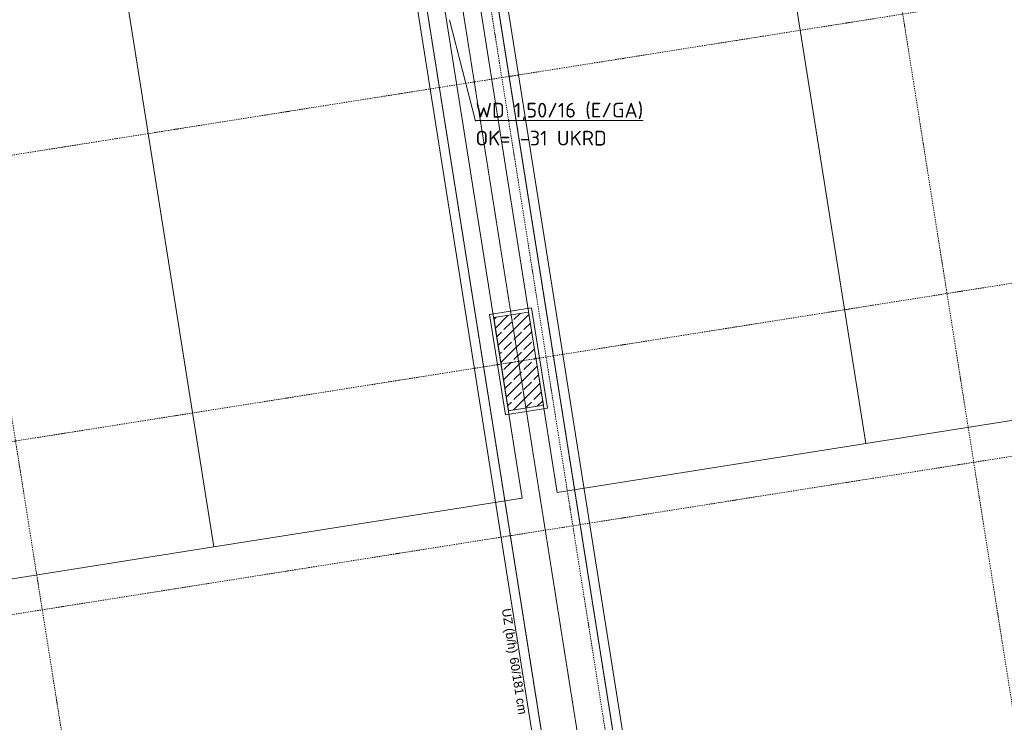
# Model space of a CAD drawing. Header units: millimetres. Extents: x 1523 to 75153, y -41886 to 10268.
# Tile 32 of 54: x 43368 to 51721, y -24164 to -18203. Entities that reach past the tile are written whole.
import ezdxf

# ---------------------------------------------------------------- set-up
doc = ezdxf.new("R2010")
doc.units = ezdxf.units.MM
doc.linetypes.add('IMPORT-STRICHPUNKT _7_', pattern=[20, 10, -5, 0, -5])
doc.linetypes.add('IMPORT-VERDECKT _8_', pattern=[7.5, 5, -2.5])
for name, color, linetype, lineweight, true_color in [('50 A--Möblierung', 7, 'Continuous', 13, 0x656565), ('90 A--Achsraster _1_50_', 7, 'IMPORT-STRICHPUNKT _7_', 13, 0x656565), ('97 A--Etiketten _ Träger', 7, 'Continuous', 13, 0x656565), ('Neubau_10 A--Stütze', 7, 'Continuous', 13, 0x656565), ('Neubau_10 VSI--Wärmeschutz _veritkal_', 7, 'Continuous', 13, 0x656565), ('Neubau_20 A--Träger _ Deckenkonstruktion', 7, 'IMPORT-VERDECKT _8_', 13, 0x656565), ('Sockelbeschichtung Sprühnebel', 7, 'Continuous', 13, 0x656565), ('Xref_706_5_--_ÜP_-1_000_16_Übersichtsplan UG_IFC 2025_01_13_dwg', 7, 'Continuous', 13, 0x767676)]:
    doc.layers.add(name, color=color, linetype=linetype, lineweight=lineweight, true_color=true_color)
doc.layers.add('M-EQPM-___-IDEN', color=7, linetype='Continuous', lineweight=9)
doc.styles.add('Arial', font='arial.ttf', dxfattribs={"height": 75})
doc.styles.add('ISOCPEUR', font='isocpeur.ttf', dxfattribs={"height": 125})

# ---------------------------------------------------------------- blocks, each defined once
blk = doc.blocks.new('Xref_706_5_--_ÜP_-1_000_11_Übersichtsplan UG_IFC 2024_09_30_dwg_Standard-Rastermarker_7-V3-SuD_-1UG gesamt Plot  - Blatt 2')
at = {"layer": '90 A--Achsraster _1_50_', "color": 9, "true_color": 0xcbcbcb}
blk.add_line((36749.5, 0), (91928.7, 0), dxfattribs=at)
blk = doc.blocks.new('Xref_706_5_--_ÜP_-1_000_11_Übersichtsplan UG_IFC 2024_09_30_dwg_Standard-Rastermarker_12-V5-SuD_-1UG gesamt Plot  - Blatt 2')
at = {"layer": '90 A--Achsraster _1_50_', "color": 9, "true_color": 0xcbcbcb}
blk.add_line((0, 0), (28500, 0), dxfattribs=at)
blk = doc.blocks.new('Xref_706_5_--_ÜP_-1_000_11_Übersichtsplan UG_IFC 2024_09_30_dwg_Standard-Rastermarker_13-41960566-SuD_-1UG gesamt Plot  - Blatt 2')
at = {"layer": '90 A--Achsraster _1_50_', "color": 9, "true_color": 0xcbcbcb, "flags": 128}
blk.add_lwpolyline([(0, 0), (589.8, 0), (27910.2, 0), (28500, 0)], dxfattribs=at)
blk = doc.blocks.new('Xref_706_5_--_ÜP_-1_000_11_Übersichtsplan UG_IFC 2024_09_30_dwg_Standard-Rastermarker_7-V7-SuD_-1UG gesamt Plot  - Blatt 2')
at = {"layer": '90 A--Achsraster _1_50_', "color": 9, "true_color": 0xcbcbcb}
blk.add_line((37359.3, 0), (92538.5, 0), dxfattribs=at)
blk = doc.blocks.new('Xref_706_5_--_ÜP_-1_000_11_Übersichtsplan UG_IFC 2024_09_30_dwg_Standard-Rastermarker_7-V9-SuD_-1UG gesamt Plot  - Blatt 2')
at = {"layer": '90 A--Achsraster _1_50_', "color": 9, "true_color": 0xcbcbcb}
blk.add_line((36979.2, 0), (92158.4, 0), dxfattribs=at)
blk = doc.blocks.new('Xref_706_5_--_ÜP_-1_000_16_Übersichtsplan UG_IFC 2025_01_13_dwg-35469238-SuD_-1UG gesamt Plot  - Blatt 2')
at = {"layer": 'Neubau_10 A--Stütze', "true_color": 0xcbcbcb}
h = blk.add_hatch(dxfattribs=at)
h.set_pattern_fill('FP_2', color=9, style=0, pattern_type=2)
h.set_pattern_definition([(131.336, (0, 0), (90.10192, 79.25683), []), (131.336, (-45.05, -39.63), (90.10192, 79.25683), [90, -30])])
h.paths.add_polyline_path([(18781.2, -43458.5), (18753.3, -43159.8), (17956.8, -43234.2), (17984.7, -43532.9), (18730.4, -43463.3)])
at = {"layer": '50 A--Möblierung', "color": 9, "true_color": 0xcbcbcb, "flags": 128}
for points in [[(19500.1, -43090.1), (14023.9, -43601.6), (13777.5, -40963.1), (19253.6, -40451.6), (19007.2, -37813.1), (13531, -38324.6), (13777.5, -40963.1), (19253.6, -40451.6)], [(20020.9, -48665.8), (14544.7, -49177.3), (14298.3, -46538.8), (19774.4, -46027.3), (19528, -43388.8), (14051.8, -43900.3), (14298.3, -46538.8), (19774.4, -46027.3)]]:
    blk.add_lwpolyline(points, close=True, dxfattribs=at)
at = {"layer": 'Neubau_10 A--Stütze', "color": 9, "true_color": 0xcbcbcb, "flags": 128}
blk.add_lwpolyline([(18781.2, -43458.5), (18753.3, -43159.8), (17956.8, -43234.2), (17984.7, -43532.9)], close=True, dxfattribs=at)
at = {"layer": 'Neubau_10 VSI--Wärmeschutz _veritkal_', "color": 9, "true_color": 0xcbcbcb, "flags": 128}
for points in [[(14899.8, -38427.7), (24972.7, -37486.9), (25422.8, -42305.9), (15349.3, -43246.8), (13855.8, -43386.3), (12708.2, -43493.5), (12715.6, -43573.2), (25509.9, -42378.1), (25044.9, -37399.8), (12250.6, -38594.8), (12258, -38674.5), (13406.2, -38567.2), (14899.8, -38427.7)], [(25565.7, -42975.5), (12771.4, -44170.6), (12778.9, -44250.2), (13926.4, -44143), (15420, -44003.5)], [(15420, -44003.5), (25493.5, -43062.6), (25943.7, -47881.6), (15869.5, -48822.6), (14376, -48962.1), (13229, -49069.2), (13236.4, -49148.9), (26030.7, -47953.8), (25565.7, -42975.5)]]:
    blk.add_lwpolyline(points, dxfattribs=at)
at = {"layer": 'Neubau_20 A--Träger _ Deckenkonstruktion', "color": 9, "true_color": 0xcbcbcb}
blk.add_line((12494.6, -43895.1), (25537.8, -42676.8), dxfattribs=at)
at = {"layer": 'Neubau_20 A--Träger _ Deckenkonstruktion', "color": 9, "true_color": 0xcbcbcb, "flags": 128}
blk.add_lwpolyline([(25509.9, -42378.1), (12466.7, -43596.4), (12522.5, -44193.8), (25565.7, -42975.5)], close=True, dxfattribs=at)
at = {"layer": 'Sockelbeschichtung Sprühnebel', "color": 9, "true_color": 0xcbcbcb, "flags": 128}
blk.add_lwpolyline([(17957.6, -43565.6), (17924.2, -43207.2), (18780.4, -43127.2), (18813.9, -43485.6)], close=True, dxfattribs=at)
for name, p, rotation in [('Xref_706_5_--_ÜP_-1_000_11_Übersichtsplan UG_IFC 2024_09_30_dwg_Standard-Rastermarker_7-V7-SuD_-1UG gesamt Plot  - Blatt 2', (22190.1, -110061.2), 95.33628353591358), ('Xref_706_5_--_ÜP_-1_000_11_Übersichtsplan UG_IFC 2024_09_30_dwg_Standard-Rastermarker_7-V9-SuD_-1UG gesamt Plot  - Blatt 2', (24579.7, -109838), 95.33628353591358), ('Xref_706_5_--_ÜP_-1_000_11_Übersichtsplan UG_IFC 2024_09_30_dwg_Standard-Rastermarker_7-V3-SuD_-1UG gesamt Plot  - Blatt 2', (26023.5, -109703.1), 95.33628353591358), ('Xref_706_5_--_ÜP_-1_000_11_Übersichtsplan UG_IFC 2024_09_30_dwg_Standard-Rastermarker_12-V5-SuD_-1UG gesamt Plot  - Blatt 2', (28808, -38675.3), 185.3362835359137), ('Xref_706_5_--_ÜP_-1_000_11_Übersichtsplan UG_IFC 2024_09_30_dwg_Standard-Rastermarker_13-41960566-SuD_-1UG gesamt Plot  - Blatt 2', (29128.2, -42103.6), 185.3362835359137), ('Xref_706_5_--_ÜP_-1_000_11_Übersichtsplan UG_IFC 2024_09_30_dwg_Standard-Rastermarker_12-V5-SuD_-1UG gesamt Plot  - Blatt 2', (29552, -46640.7), 185.3362835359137)]:
    blk.add_blockref(name, p, dxfattribs=dict(rotation=rotation))
at = {"layer": '97 A--Etiketten _ Träger', "char_height": 75, "attachment_point": 1, "rotation": 5.33628, "line_spacing_factor": 0.941778, "style": 'Arial'}
for s, insert, width in [('UZ (b/h)', (20451.1, -43547.7), 458.187), ('60/181 cm', (20869.1, -43508.6), 584.9)]:
    blk.add_mtext(s, dxfattribs=dict(at, insert=insert, width=width))

msp = doc.modelspace()

# ---------------------------------------------------------------- linework, layer by layer
at = {"layer": 'M-EQPM-___-IDEN'}
msp.add_line((47013.739, -18204.788), (47234.828, -19062.102), dxfattribs=at)

# ---------------------------------------------------------------- block references
at = {"layer": 'Xref_706_5_--_ÜP_-1_000_16_Übersichtsplan UG_IFC 2025_01_13_dwg', "color": 9, "true_color": 0xcbcbcb, "rotation": 273.6637164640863}
msp.add_blockref('Xref_706_5_--_ÜP_-1_000_16_Übersichtsplan UG_IFC 2025_01_13_dwg-35469238-SuD_-1UG gesamt Plot  - Blatt 2', (89683.72, 0), dxfattribs=at)

# ---------------------------------------------------------------- texts
at = {"layer": 'M-EQPM-___-IDEN', "color": 1, "true_color": 0xff0000, "char_height": 125, "attachment_point": 1, "style": 'ISOCPEUR'}
for s, insert, width in [('\\LWD 1,50/16 (E/GA)', (47234.828, -18907.739), 1703.58594), ('OK= -31 UKRD', (47234.828, -19145.003), 1306.75062)]:
    msp.add_mtext(s, dxfattribs=dict(at, insert=insert, width=width))

doc.saveas('drawing.dxf')
